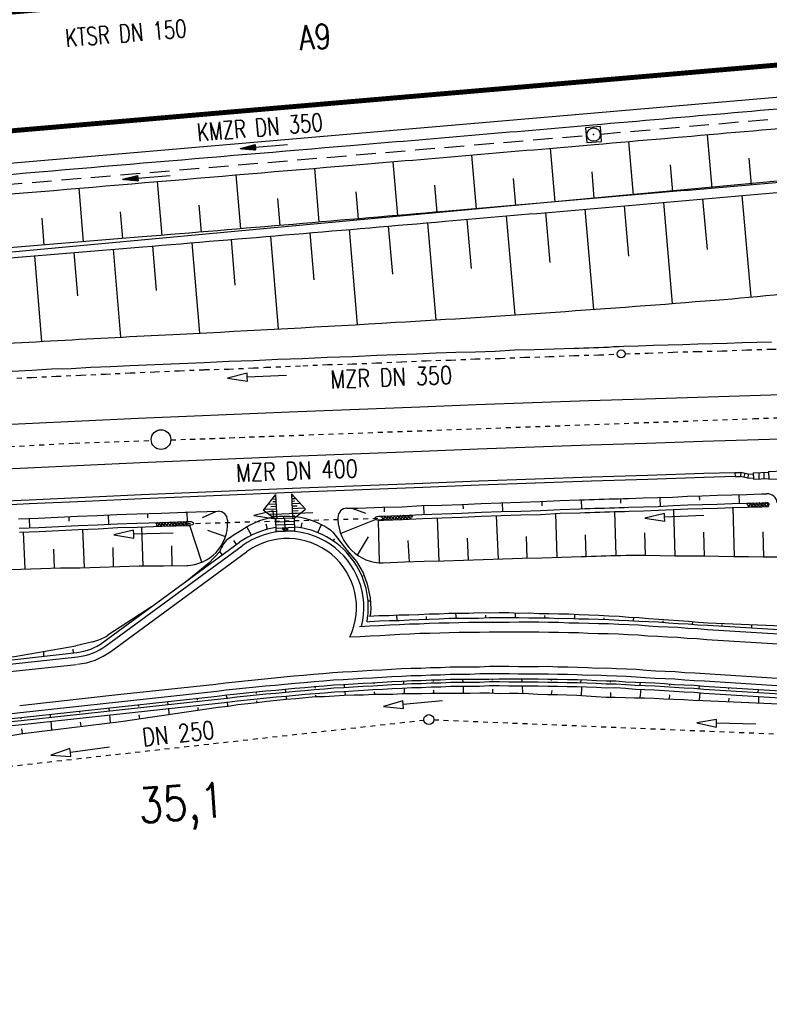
# Model space of a CAD drawing. Extents: x 0 to 1135, y 0 to 420.
# Tile 9 of 84: x 241 to 317, y 100 to 200. Entities that reach past the tile are written whole.
import ezdxf
from ezdxf.enums import TextEntityAlignment as Align

# ---------------------------------------------------------------- set-up
doc = ezdxf.new("R2010")
doc.units = 0
doc.header["$LTSCALE"] = 2
doc.header["$MEASUREMENT"] = 0
for name, pattern in [('ACAD_ISO03W100', [0.5, 0.25, -0.25]), ('ACAD_ISO10W100W', [0.5, 0.25, -0.25]), ('AUSGEZOGEN', [0]), ('GESTRICH-X2', [1.5, 1, -0.5]), ('STRICHLINIEX2', [0.5, 0.25, -0.25])]:
    doc.linetypes.add(name, pattern=pattern)
doc.layers.get('0').update_dxf_attribs({"color": 8, "linetype": 'AUSGEZOGEN'})
for name, color, linetype in [('Bahnachse', 7, 'CONTINUOUS'), ('BOESCHG', 8, 'AUSGEZOGEN'), ('Boeschung', 15, 'CONTINUOUS'), ('Dränageleitungen', 15, 'CONTINUOUS'), ('FBRTOP', 8, 'AUSGEZOGEN'), ('Gleisachse', 7, 'CONTINUOUS'), ('GRENZL-BAB', 7, 'AUSGEZOGEN'), ('Kabelanlagen', 15, 'CONTINUOUS'), ('KANAL', 200, 'GESTRICH-X2'), ('MULDE', 8, 'AUSGEZOGEN'), ('PFEIL', 200, 'CONTINUOUS'), ('PFEILTOP', 8, 'AUSGEZOGEN'), ('Planung_SSF_Zugänglichkeit', 15, 'CONTINUOUS'), ('Rinne', 200, 'CONTINUOUS'), ('SCHRIFT', 8, 'AUSGEZOGEN'), ('SCHSYMBOL', 200, 'AUSGEZOGEN'), ('TEXTO', 200, 'CONTINUOUS'), ('Tiefenentwässerung_und_Sammelle', 15, 'CONTINUOUS'), ('Wegböschungen', 15, 'CONTINUOUS'), ('Wege', 15, 'CONTINUOUS')]:
    doc.layers.add(name, color=color, linetype=linetype)
doc.styles.add('ROMANS', font='romans.shx', dxfattribs={"width": 0.8})

# ---------------------------------------------------------------- blocks, each defined once
blk = doc.blocks.new('*X45')
at = {"color": 0, "linetype": 'ByBlock'}
for p, q in [((-2098939, 852239), (-2099126, 852426)), ((-2099124, 852481), (-2098965, 852640)), ((-2099043, 852244), (-2098660, 852627)), ((-2098606, 852225), (-2099025, 852643)), ((-2098738, 852230), (-2098355, 852614)), ((-2098274, 852210), (-2098692, 852629)), ((-2098433, 852217), (-2098050, 852601)), ((-2097941, 852196), (-2098360, 852614)), ((-2098129, 852204), (-2097745, 852588)), ((-2097608, 852181), (-2098027, 852600)), ((-2097824, 852190), (-2097440, 852574)), ((-2097275, 852167), (-2097694, 852585)), ((-2097519, 852177), (-2097135, 852561)), ((-2096943, 852152), (-2097362, 852571)), ((-2097214, 852164), (-2096830, 852548)), ((-2096610, 852137), (-2097029, 852557)), ((-2096909, 852151), (-2096525, 852535)), ((-2096277, 852123), (-2096697, 852542)), ((-2096604, 852137), (-2096220, 852522)), ((-2096125, 852289), (-2096364, 852528)), ((-2096299, 852124), (-2096127, 852297)), ((-2095979, 852461), (-2096031, 852513)), ((-2095952, 852471), (-2095915, 852508)), ((-2095994, 852111), (-2095962, 852143)), ((-2095945, 852108), (-2095993, 852157))]:
    blk.add_line(p, q, dxfattribs=at)
blk = doc.blocks.new('*X46')
at = {"color": 0, "linetype": 'ByBlock'}
for p, q in [((-2076522, 851218), (-2076521, 851220)), ((-2076448, 851611), (-2076443, 851616)), ((-2076322, 851578), (-2076356, 851612)), ((-2076270, 851207), (-2076313, 851250)), ((-2076218, 851522), (-2076138, 851603)), ((-2076217, 851205), (-2075833, 851589)), ((-2075937, 851193), (-2076148, 851403)), ((-2075604, 851178), (-2076024, 851598)), ((-2075912, 851192), (-2075528, 851576)), ((-2075272, 851164), (-2075691, 851583)), ((-2075607, 851178), (-2075223, 851563)), ((-2074939, 851150), (-2075358, 851569)), ((-2075302, 851165), (-2074918, 851549)), ((-2074607, 851135), (-2075026, 851554)), ((-2074997, 851152), (-2074613, 851536)), ((-2074274, 851121), (-2074693, 851539)), ((-2074692, 851139), (-2074308, 851523)), ((-2074387, 851126), (-2074000, 851513)), ((-2073947, 851112), (-2074360, 851525)), ((-2074081, 851114), (-2073688, 851507)), ((-2073623, 851106), (-2074030, 851513)), ((-2073768, 851108), (-2073375, 851501)), ((-2073298, 851100), (-2073706, 851507)), ((-2073456, 851103), (-2073146, 851412)), ((-2073150, 851270), (-2073382, 851501))]:
    blk.add_line(p, q, dxfattribs=at)
blk = doc.blocks.new('*X47')
at = {"color": 0, "linetype": 'ByBlock'}
for p, q in [((-2039216, 850023), (-2039043, 850195)), ((-2039122, 849798), (-2038738, 850182)), ((-2038562, 849774), (-2038981, 850193)), ((-2038229, 849760), (-2038648, 850178)), ((-2038895, 849789), (-2039213, 850107)), ((-2038817, 849785), (-2038433, 850169)), ((-2038512, 849772), (-2038128, 850156)), ((-2037897, 849745), (-2038315, 850164)), ((-2038207, 849759), (-2037823, 850143)), ((-2037564, 849731), (-2037983, 850149)), ((-2037902, 849746), (-2037518, 850129)), ((-2037232, 849717), (-2037650, 850135)), ((-2037597, 849732), (-2037213, 850116)), ((-2036989, 849792), (-2037318, 850121)), ((-2037292, 849719), (-2036989, 850022))]:
    blk.add_line(p, q, dxfattribs=at)
blk = doc.blocks.new('20')
blk.add_lwpolyline([(-0.754, -0.751), (0.754, -0.751), (0.754, 0.75), (-0.754, 0.75)], close=True)
blk.add_circle((0, 0), 0.676)
blk.add_point((0, 0))
blk = doc.blocks.new('PFEIL2')
at = {"color": 0}
for p, q in [((0.88, 0.002), (-2.401, -0.012)), ((0.881, -0.271), (0.879, 0.276)), ((0.879, 0.276), (2.429, 0.009)), ((0.911, 0.27), (0.879, 0.265)), ((0.965, 0.261), (0.879, 0.246)), ((1.019, 0.252), (0.879, 0.228)), ((1.073, 0.242), (0.879, 0.209)), ((1.127, 0.233), (0.879, 0.191)), ((1.181, 0.224), (0.879, 0.172)), ((1.235, 0.214), (0.879, 0.154)), ((1.289, 0.205), (0.879, 0.135)), ((1.343, 0.196), (0.879, 0.117)), ((1.397, 0.187), (0.879, 0.098)), ((1.451, 0.177), (0.879, 0.08)), ((1.505, 0.168), (0.879, 0.061)), ((1.559, 0.159), (0.88, 0.043)), ((1.613, 0.149), (0.88, 0.024)), ((1.668, 0.14), (0.88, 0.006)), ((1.722, 0.131), (0.88, -0.013)), ((1.776, 0.121), (0.88, -0.031)), ((1.83, 0.112), (0.88, -0.05)), ((1.884, 0.103), (0.88, -0.068)), ((1.938, 0.094), (0.88, -0.087)), ((1.992, 0.084), (0.88, -0.105)), ((2.046, 0.075), (0.88, -0.124)), ((2.1, 0.066), (0.88, -0.142)), ((2.154, 0.056), (0.88, -0.161)), ((2.208, 0.047), (0.88, -0.179)), ((2.262, 0.038), (0.881, -0.198)), ((2.316, 0.029), (0.881, -0.216)), ((2.37, 0.019), (0.881, -0.235)), ((2.424, 0.01), (0.881, -0.253)), ((2.429, 0.009), (0.881, -0.271))]:
    blk.add_line(p, q, dxfattribs=at)

msp = doc.modelspace()

# ---------------------------------------------------------------- hatches: boundary and pattern name
at = {"layer": 'Rinne'}
h = msp.add_hatch(dxfattribs=at)
h.set_pattern_fill('ANSI31', color=256, scale=20, style=0)
h.set_pattern_definition([(318.997, (453.7312, 212.0784), (1.640247, 1.886688), [])])
edge = h.paths.add_edge_path()
edge.add_arc((-2.087, 2292.825), 2075.645, 274.50406, 274.812629)
edge.add_arc((135.36, 660.33), 437.374, 274.81263, 275.48484)
edge.add_arc((-18710.243, 196923.721), 197603.485, 275.48483909, 275.49038972)
edge.add_arc((189.13, 300.557), 74.108, 275.49039, 275.77701)
edge.add_arc((-234.079, 4483.661), 4278.566, 275.777013, 276.007654)
edge.add_arc((570.983, -3166.165), 3413.506, 95.749437, 96.007654, ccw=False)
edge.add_arc((384.194, -1310.973), 1548.935, 95.731834, 95.749437, ccw=False)
edge.add_line((229.498, 230.217), (268.31, 234.113))
edge.add_arc((995.362, -7009.548), 7280.057, 95.6897148, 95.7316276, ccw=False)
edge.add_arc((6304.931, -60301.351), 60835.708, 95.67521703, 95.68971594, ccw=False)
edge.add_arc((-2.096, 2292.884), 2074.905, 274.504044, 274.812629)
edge.add_arc((135.298, 661.015), 437.262, 274.81263, 275.48484)
edge.add_arc((-18704.527, 196864.227), 197542.918, 275.48483961, 275.4903898)
edge.add_arc((189.053, 301.33), 74.085, 275.49039, 275.77699)
edge.add_arc((-234.033, 4483.24), 4277.342, 275.776987, 276.007668)
edge.add_arc((570.89, -3165.244), 3413.38, 95.749438, 96.007668, ccw=False)
edge.add_arc((383.818, -1307.245), 1545.987, 95.731802, 95.749438, ccw=False)
edge.add_line((229.417, 231.013), (268.23, 234.909))
edge.add_arc((995.286, -7008.784), 7280.089, 95.6897138, 95.7316276, ccw=False)
edge.add_arc((6304.87, -60300.734), 60835.888, 95.67521782, 95.68971709, ccw=False)

# ---------------------------------------------------------------- linework, layer by layer
at = {"layer": 'Bahnachse', "linetype": 'ACAD_ISO10W100W'}
for points in [[(315.116, 159.329), (327.048, 159.766), (334.249, 159.895)], [(255.99, 157.175), (315.494, 159.343)], [(188.713, 153.757), (246.254, 156.849), (253.995, 157.108)], [(257.922, 157.234), (266.191, 157.537)]]:
    msp.add_lwpolyline(points, dxfattribs=at)
at = {"layer": 'Bahnachse', "linetype": 'Continuous'}
msp.add_circle((254.991, 157.199), 1, dxfattribs=at)
at = {"layer": 'BOESCHG'}
for p, q in [((310.395, 188.139), (310.866, 182.696)), ((302.425, 187.446), (302.896, 182.006)), ((286.485, 186.074), (286.955, 180.628)), ((294.455, 186.757), (294.926, 181.316)), ((278.517, 185.398), (278.985, 179.941)), ((306.646, 185.071), (306.881, 182.351)), ((314.615, 185.764), (314.851, 183.041)), ((262.583, 184.055), (263.042, 178.588)), ((270.55, 184.727), (271.014, 179.261)), ((298.676, 184.381), (298.911, 181.661)), ((254.616, 183.381), (255.07, 177.921)), ((282.735, 183.01), (282.97, 180.284)), ((290.706, 183.693), (290.941, 180.972)), ((246.65, 182.705), (247.097, 177.262)), ((274.767, 182.331), (274.999, 179.601)), ((314.841, 171.672), (313.95, 181.961)), ((258.828, 180.986), (259.056, 178.254)), ((266.797, 181.658), (267.028, 178.924)), ((302.437, 175.818), (301.995, 180.926)), ((306.868, 171.014), (305.98, 181.271)), ((310.411, 176.472), (309.965, 181.616)), ((250.858, 180.317), (251.084, 177.591)), ((290.906, 169.862), (290.04, 179.892)), ((294.462, 175.185), (294.025, 180.237)), ((298.889, 170.417), (298.01, 180.581)), ((242.889, 179.651), (243.111, 176.936)), ((278.502, 173.985), (278.084, 178.863)), ((282.917, 169.349), (282.069, 179.205)), ((286.484, 174.574), (286.055, 179.548)), ((266.922, 168.429), (266.127, 177.846)), ((270.517, 173.416), (270.113, 178.183)), ((274.92, 168.875), (274.099, 178.522)), ((254.545, 172.325), (254.169, 176.845)), ((258.921, 168.008), (258.155, 177.177)), ((262.531, 172.863), (262.141, 177.511)), ((242.917, 167.169), (242.209, 175.861)), ((246.557, 171.787), (246.196, 176.187)), ((250.919, 167.599), (250.183, 176.515))]:
    msp.add_line(p, q, dxfattribs=at)
for points in [[(406.519, 189.817, 0.013232), (405.315, 190.022, 0.047325), (400.872, 190.233, 0.0067), (392.897, 189.751, 0.003314), (376.795, 188.453, 0.000114), (337.14, 184.982, -0.000276), (320.851, 183.562, -0.000034), (296.135, 181.422, -0.000068), (283.742, 180.351, -0.000804), (253.073, 177.757, -0.000945), (226.959, 175.639, -0.000939), (223.618, 175.381, 0.000105), (193.86, 173.13, 0.001327), (184.351, 172.384, 0.000631), (164.35, 170.735)], [(164.431, 169.738, -0.000631), (184.431, 171.387, -0.001327), (193.938, 172.133, -0.000105), (223.696, 174.384, 0.000939), (227.038, 174.642, 0.000945), (253.154, 176.76, 0.000804), (283.826, 179.355, 0.000068), (296.222, 180.426, 0.000034), (320.938, 182.565, 0.000274), (336.862, 183.954, -0.000109), (376.875, 187.456, -0.003316), (394.372, 188.867, -0.008839), (400.946, 189.236, -0.048833), (404.957, 188.999, -0.046262), (409.067, 187.953, -0.01497), (412.435, 186.64, 0.012684), (416.404, 185.073, 0.004688), (421.117, 183.398, 0.008757), (423.664, 182.57, 0.036082), (427.37, 181.722, 0.012421), (428.419, 181.587, 0.006116)], [(172.361, 161.279, -0.005387), (188.657, 163.495, -0.014367), (194.796, 164.084, -0.000282), (228.534, 166.326, -0.001888), (233.572, 166.639, -0.002001), (256.923, 167.907, 0.002139), (278.766, 169.099, 0.005334), (311.216, 171.357, 0.012675), (324.83, 172.798, 0.001298), (337.274, 174.468, -0.000741), (359.075, 177.419, -0.000292), (381.415, 180.397, -0.000567), (392.937, 181.912, -0.014278), (398.135, 182.439, -0.024673), (401.158, 182.509, -0.03443), (403.418, 182.294, -0.032305), (405.773, 181.746, -0.004257), (406.945, 181.382, -0.000482), (417.252, 178.069, -0.002521), (420.215, 177.097, -0.000893), (424.164, 175.771)]]:
    msp.add_lwpolyline(points, format="xyb", dxfattribs=at)
at = {"layer": 'Boeschung', "linetype": 'Continuous'}
for points in [[(239.88, 164.148), (241.878, 164.259), (243.876, 164.369), (245.875, 164.43), (247.872, 164.54), (249.871, 164.601), (251.869, 164.711), (254.366, 164.837), (256.865, 164.912), (259.362, 165.038), (261.86, 165.163), (264.359, 165.239), (266.856, 165.365), (269.355, 165.44), (271.852, 165.566), (274.401, 165.643), (276.898, 165.769), (278.897, 165.829), (280.897, 165.889), (282.894, 166), (284.893, 166.06), (286.892, 166.121), (288.891, 166.181), (290.889, 166.292), (292.888, 166.352), (294.887, 166.413), (296.886, 166.473), (297.386, 166.488), (297.886, 166.504), (298.385, 166.519), (298.885, 166.534), (299.385, 166.549), (299.885, 166.564), (300.385, 166.579), (300.883, 166.644), (301.383, 166.659), (301.932, 166.676), (303.432, 166.721), (304.931, 166.767), (306.43, 166.812), (307.93, 166.857), (309.429, 166.903), (310.928, 166.948), (312.428, 166.994), (313.927, 167.039), (315.426, 167.084), (316.925, 167.13)], [(277.465, 150.329), (279.465, 150.389), (281.462, 150.5), (283.461, 150.56), (285.46, 150.621), (287.458, 150.731), (289.457, 150.791), (291.456, 150.852), (293.455, 150.912), (295.453, 151.023), (297.452, 151.083), (297.952, 151.099), (298.451, 151.114), (298.951, 151.129), (299.451, 151.144), (299.951, 151.159), (300.45, 151.174), (300.9, 151.188), (301.4, 151.203), (301.9, 151.218), (302.4, 151.233), (303.899, 151.278), (305.398, 151.324), (306.897, 151.369), (308.395, 151.465), (309.895, 151.51), (311.394, 151.555), (312.893, 151.601), (314.393, 151.646), (315.892, 151.691), (316.448, 151.708)], [(293.605, 150.917), (293.619, 150.467)], [(297.602, 151.088), (297.629, 150.188)], [(301.6, 151.209), (301.614, 150.759)], [(305.598, 151.33), (305.625, 150.43)], [(309.595, 151.501), (309.608, 151.051)], [(313.593, 151.622), (313.62, 150.722)], [(277.005, 149.014), (277.555, 149.031), (279.504, 149.09), (281.501, 149.2), (283.501, 149.261), (285.5, 149.321), (287.497, 149.432), (289.496, 149.492), (291.495, 149.553), (293.495, 149.613), (295.492, 149.724), (297.491, 149.784), (297.991, 149.799), (298.491, 149.814), (298.99, 149.829), (299.49, 149.844), (299.99, 149.86), (300.49, 149.875), (300.99, 149.89), (301.489, 149.905), (301.989, 149.92), (302.489, 149.935), (303.938, 149.979), (305.438, 150.024), (306.935, 150.12), (308.435, 150.165), (309.934, 150.21), (311.433, 150.256), (312.933, 150.301), (314.432, 150.347), (315.931, 150.392), (316.561, 150.411)], [(277.086, 149.418), (279.492, 149.49), (281.489, 149.6), (283.488, 149.66), (285.488, 149.721), (287.485, 149.831), (289.484, 149.892), (291.483, 149.952), (293.482, 150.013), (295.48, 150.123), (297.479, 150.184), (297.979, 150.199), (298.479, 150.214), (298.978, 150.229), (299.478, 150.244), (299.978, 150.259), (300.478, 150.275), (300.977, 150.29), (301.477, 150.305), (301.977, 150.32), (302.427, 150.334), (303.926, 150.379), (305.425, 150.424), (306.923, 150.52), (308.423, 150.565), (309.922, 150.61), (311.421, 150.656), (312.92, 150.701), (314.42, 150.746), (315.919, 150.792), (316.48, 150.809)], [(277.615, 150.333), (277.629, 149.883)], [(281.612, 150.504), (281.639, 149.605)], [(285.61, 150.625), (285.624, 150.175)], [(289.607, 150.796), (289.634, 149.896)], [(300.99, 149.89), (301.124, 145.442)], [(306.985, 150.121), (307.127, 145.423)], [(312.983, 150.303), (313.132, 145.355)], [(240.534, 149.161), (242.533, 149.222), (244.531, 149.332), (246.528, 149.443), (248.527, 149.503), (250.525, 149.614), (252.524, 149.674), (255.023, 149.75), (257.522, 149.825), (257.622, 149.828)], [(240.613, 148.213), (242.612, 148.274), (244.609, 148.384), (246.607, 148.495), (248.556, 148.553), (250.554, 148.664), (252.553, 148.724), (255.051, 148.8), (257.55, 148.876), (257.905, 148.885)], [(241.633, 149.194), (241.662, 148.245)], [(245.63, 149.365), (245.644, 148.916)], [(249.627, 149.536), (249.654, 148.637)], [(253.623, 149.707), (253.637, 149.257)], [(257.622, 149.828), (257.65, 148.879)], [(283.001, 149.246), (283.182, 144.899)], [(288.997, 149.477), (289.18, 145.08)], [(294.992, 149.708), (295.127, 145.26)], [(310.065, 149.501), (306.069, 149.319), (306.051, 149.718), (304.071, 149.228), (306.088, 148.919), (306.069, 149.319)], [(240.625, 147.813), (242.624, 147.874), (244.621, 147.984), (246.619, 148.095), (248.618, 148.155), (250.616, 148.266), (252.565, 148.325), (255.064, 148.4), (257.905, 148.485)], [(247.019, 148.107), (247.187, 144.21)], [(256.22, 147.71), (252.222, 147.597), (252.21, 147.997), (250.223, 147.541), (252.233, 147.198), (252.222, 147.597)], [(253.015, 148.338), (253.134, 144.39)], [(241.025, 147.825), (241.188, 144.079)], [(280.184, 144.808), (280.069, 146.956)], [(286.181, 144.99), (286.064, 147.187)], [(292.128, 145.17), (292.062, 147.369)], [(298.125, 145.351), (298.059, 147.55)], [(304.124, 145.483), (304.056, 147.732)], [(310.131, 145.364), (310.056, 147.813)], [(316.135, 145.296), (316.058, 147.845)], [(244.187, 144.169), (244.129, 146.068)], [(250.185, 144.301), (250.126, 146.25)], [(256.134, 144.431), (256.074, 146.43)], [(277.538, 144.681), (279.684, 144.793), (281.683, 144.854), (283.682, 144.914), (285.681, 144.975), (287.68, 145.035), (289.679, 145.096), (291.628, 145.155), (293.628, 145.215), (295.627, 145.276), (297.626, 145.336), (298.125, 145.351), (298.625, 145.366), (299.125, 145.381), (299.625, 145.397), (300.125, 145.412), (300.624, 145.427), (301.124, 145.442), (301.624, 145.457), (302.124, 145.472), (302.623, 145.487), (304.124, 145.483), (305.627, 145.428), (307.127, 145.423), (308.578, 145.417), (310.079, 145.413), (311.581, 145.358), (313.082, 145.353), (314.583, 145.349), (316.085, 145.294), (317.586, 145.29)], [(238.789, 144.006), (240.788, 144.067), (242.787, 144.127), (244.786, 144.187), (246.787, 144.198), (248.786, 144.258), (250.785, 144.319), (252.784, 144.379), (255.235, 144.404), (257.735, 144.429)]]:
    msp.add_lwpolyline(points, dxfattribs=at)
msp.add_arc((316.479, 150.709), 1, 4.21305, 91.73305, dxfattribs=at)
at = {"layer": 'Dränageleitungen', "linetype": 'ACAD_ISO03W100'}
for p, q in [((211.63, 120.941), (281.664, 128.738)), ((282.661, 128.773), (350.161, 125.988))]:
    msp.add_line(p, q, dxfattribs=at)
at = {"layer": 'Dränageleitungen', "linetype": 'Continuous'}
for points in [[(315.339, 128.316), (311.34, 128.413), (311.35, 128.813), (309.341, 128.462), (311.331, 128.013), (311.34, 128.413)], [(249.768, 125.982), (245.803, 125.453), (245.75, 125.849), (243.82, 125.188), (245.856, 125.056), (245.803, 125.453)]]:
    msp.add_lwpolyline(points, dxfattribs=at)
msp.add_circle((282.161, 128.794), 0.5, dxfattribs=at)
at = {"layer": 'FBRTOP', "const_width": 0.5}
for points in [[(88.009, 187.528, 0), (104.839, 188.975, 0), (166.439, 194.269, -0.000002), (228.71, 199.62, 0.000002), (290.98, 204.971, 0.000001), (321.649, 207.607, 0.000001), (340.796, 209.253, 0.000002), (353.251, 210.323, -0.000001), (365.705, 211.394, -0.000007), (378.159, 212.464, 0.000001), (390.613, 213.534, 0.000044), (401.774, 214.494, -0.000046), (412.936, 215.454, -0.000156)], [(87.666, 191.514, 0), (104.497, 192.96, 0), (166.097, 198.254, -0.000002), (228.367, 203.605, 0.000002), (290.638, 208.957, 0.000001), (321.307, 211.592, 0.000001), (340.454, 213.238, 0.000002), (352.908, 214.308, -0.000001), (365.363, 215.379, -0.000007), (377.816, 216.449, 0.000001), (390.27, 217.519, 0.000044), (401.432, 218.479, -0.000045), (412.593, 219.44, -0.000156)]]:
    msp.add_lwpolyline(points, format="xyb", dxfattribs=at)
msp.add_lwpolyline([(25, 170.069), (167.467, 182.313), (292.008, 193.015), (341.824, 197.297), (366.733, 199.438), (391.64, 201.578)], dxfattribs=at)
at = {"layer": 'FBRTOP'}
msp.add_lwpolyline([(25, 166.807), (167.745, 179.075), (292.286, 189.777), (342.102, 194.059), (367.011, 196.2), (376.474, 197.013)], dxfattribs=at)
at = {"layer": 'Gleisachse', "linetype": 'Continuous'}
for p, q in [((304.097, 161.344), (321.241, 161.895)), ((286.956, 160.747), (292.667, 160.954)), ((292.67, 160.954), (298.38, 161.152)), ((298.383, 161.153), (304.094, 161.344)), ((258.393, 159.608), (268.013, 160.016)), ((268.013, 160.023), (281.24, 160.534)), ((281.243, 160.534), (286.953, 160.747)), ((241.26, 158.842), (246.968, 159.104)), ((246.971, 159.104), (252.679, 159.359)), ((252.682, 159.36), (258.391, 159.608)), ((235.549, 158.573), (241.257, 158.842)), ((304.242, 156.846), (309.953, 157.03)), ((309.95, 157.03), (321.367, 157.381)), ((268.187, 155.526), (281.414, 156.037)), ((281.411, 156.037), (287.121, 156.251)), ((287.118, 156.25), (292.829, 156.457)), ((292.826, 156.456), (298.537, 156.655)), ((298.534, 156.655), (304.245, 156.846)), ((247.172, 154.609), (252.88, 154.864)), ((252.878, 154.864), (258.586, 155.112)), ((258.584, 155.112), (268.187, 155.519)), ((235.761, 154.078), (241.469, 154.347)), ((241.466, 154.347), (247.174, 154.609))]:
    msp.add_line(p, q, dxfattribs=at)
at = {"layer": 'GRENZL-BAB'}
msp.add_line((376.932, 188.926), (192.359, 171.812), dxfattribs=at)
at = {"layer": 'Kabelanlagen', "linetype": 'Continuous'}
for p, q in [((310.05, 153.781), (313.201, 153.878)), ((313.202, 153.85), (313.811, 153.873)), ((313.202, 153.85), (313.216, 153.451)), ((313.811, 153.873), (313.773, 153.471)), ((314.564, 153.7), (313.811, 153.873)), ((315.063, 153.844), (316.622, 153.901)), ((315.623, 153.864), (315.647, 153.215)), ((316.122, 153.883), (316.146, 153.233)), ((316.619, 153.976), (318.068, 154.029)), ((316.619, 153.976), (316.649, 153.176)), ((281.532, 152.789), (287.243, 153.003)), ((287.236, 153.003), (292.946, 153.209)), ((292.939, 153.208), (298.65, 153.407)), ((292.953, 152.809), (298.664, 153.007)), ((298.643, 153.407), (304.354, 153.598)), ((298.656, 153.007), (304.367, 153.198)), ((304.346, 153.598), (310.058, 153.781)), ((304.359, 153.198), (310.071, 153.382)), ((310.063, 153.381), (313.215, 153.478)), ((313.216, 153.451), (313.773, 153.471)), ((314.526, 153.299), (313.773, 153.471)), ((314.213, 153.781), (314.124, 153.391)), ((314.564, 153.7), (314.526, 153.299)), ((314.526, 153.299), (315.082, 153.319)), ((314.564, 153.7), (315.068, 153.719)), ((315.063, 153.844), (315.087, 153.194)), ((315.087, 153.194), (316.646, 153.251)), ((316.649, 153.176), (318.098, 153.23)), ((253.019, 151.617), (258.728, 151.866)), ((258.721, 151.865), (268.324, 152.272)), ((258.738, 151.466), (268.341, 151.872)), ((268.312, 152.278), (281.539, 152.79)), ((268.328, 151.879), (281.555, 152.39)), ((281.547, 152.39), (287.258, 152.603)), ((287.25, 152.603), (292.961, 152.809)), ((235.913, 150.832), (241.621, 151.1)), ((241.615, 151.1), (247.323, 151.362)), ((241.633, 150.7), (247.342, 150.963)), ((247.317, 151.362), (253.025, 151.617)), ((247.335, 150.962), (253.043, 151.218)), ((253.036, 151.217), (258.745, 151.466)), ((235.932, 150.432), (241.64, 150.701))]:
    msp.add_line(p, q, dxfattribs=at)
at = {"layer": 'KANAL'}
for p, q in [((299.616, 188.205), (364, 193.845)), ((232.939, 182.539), (298.126, 188.068))]:
    msp.add_line(p, q, dxfattribs=at)
at = {"layer": 'MULDE'}
for points in [[(160.535, 175.005, -0.000282), (165.009, 175.482, -0.003984), (165.325, 175.513, -0.000228), (218.684, 180.293, -0.000893), (232.29, 181.48, -0.000355), (274.395, 185.051, 0.000608), (298.959, 187.146, 0.000416), (327.555, 189.644, -0.000319), (364.841, 192.909, -0.000496), (400.336, 195.959, -0.002261), (408.131, 196.585, -0.00141), (412.623, 196.913, 0.000367), (429.877, 198.136, 0.000608), (445.331, 199.262, -0.001488)], [(172.08, 178.129, -0.000197), (218.54, 182.288, -0.000893), (232.117, 183.473, -0.000355), (274.225, 187.043, 0.000608), (298.787, 189.138, 0.000416), (327.381, 191.637, -0.000319), (364.669, 194.902, -0.000166), (376.577, 195.933, -0.002261)]]:
    msp.add_lwpolyline(points, format="xyb", dxfattribs=at)
at = {"layer": 'Planung_SSF_Zugänglichkeit', "linetype": 'Continuous'}
for p, q in [((266.62, 151.645), (265.367, 150.035)), ((266.642, 151.148), (266.219, 151.13)), ((266.652, 150.898), (266.335, 150.885)), ((266.631, 151.398), (266.526, 151.393)), ((266.62, 151.645), (266.728, 149.15)), ((268.219, 151.714), (268.337, 149.219)), ((268.219, 151.714), (269.648, 150.139)), ((268.231, 151.467), (268.332, 151.471)), ((268.242, 151.217), (268.652, 151.236)), ((268.254, 150.967), (268.562, 150.982)), ((266.578, 149.143), (265.367, 150.035)), ((266.685, 150.149), (265.413, 150.094)), ((266.663, 150.649), (265.816, 150.612)), ((266.674, 150.399), (266.144, 150.376)), ((266.695, 149.899), (266.155, 149.876)), ((268.266, 150.717), (269.088, 150.756)), ((268.278, 150.468), (268.792, 150.492)), ((268.29, 150.218), (269.524, 150.276)), ((268.301, 149.968), (268.903, 149.997)), ((268.494, 149.226), (269.648, 150.139)), ((266.706, 149.649), (265.935, 149.616)), ((266.717, 149.4), (266.487, 149.39)), ((266.728, 149.15), (266.578, 149.143)), ((268.494, 149.226), (266.595, 149.144)), ((266.595, 149.144), (266.65, 147.865)), ((268.507, 148.906), (266.609, 148.825)), ((267.596, 147.909), (267.544, 149.185)), ((268.313, 149.719), (269.168, 149.759)), ((268.325, 149.469), (268.578, 149.481)), ((268.337, 149.219), (268.494, 149.227)), ((268.494, 149.226), (268.549, 147.947)), ((268.521, 148.586), (266.623, 148.505)), ((266.633, 147.867), (268.531, 147.949)), ((268.535, 148.267), (266.637, 148.185)), ((268.549, 147.947), (266.65, 147.865)), ((267.283, 148.137), (267.585, 148.15)), ((267.599, 147.906), (267.283, 148.137)), ((267.888, 148.163), (267.585, 148.15)), ((267.592, 147.906), (267.888, 148.163))]:
    msp.add_line(p, q, dxfattribs=at)
at = {"layer": 'Tiefenentwässerung_und_Sammelle', "linetype": 'ACAD_ISO03W100'}
for points in [[(302.066, 165.909), (304.409, 165.965), (306.931, 166.076), (309.398, 166.141), (311.915, 166.201), (314.437, 166.311), (316.905, 166.377), (319.422, 166.437), (321.939, 166.498), (324.456, 166.558), (326.928, 166.673), (329.446, 166.733), (331.963, 166.794), (334.43, 166.859), (336.948, 166.92), (339.465, 166.98), (341.982, 167.041), (344.449, 167.106), (346.967, 167.166), (347.127, 167.17)], [(265.633, 164.533), (269.378, 164.697), (271.9, 164.807), (274.368, 164.872), (276.89, 164.983), (279.412, 165.093), (281.884, 165.208), (284.401, 165.268), (286.873, 165.383), (289.391, 165.444), (291.913, 165.554), (294.38, 165.619), (296.902, 165.729), (299.419, 165.79), (301.267, 165.876)], [(227.119, 162.801), (229.375, 162.9), (231.847, 163.015), (234.369, 163.125), (236.842, 163.24), (239.368, 163.4), (241.89, 163.51), (244.363, 163.625), (246.885, 163.736), (249.357, 163.851), (251.879, 163.961), (254.351, 164.076), (256.873, 164.186), (259.395, 164.296), (261.862, 164.362), (264.384, 164.472), (265.869, 164.541)]]:
    msp.add_lwpolyline(points, dxfattribs=at)
at = {"layer": 'Tiefenentwässerung_und_Sammelle', "linetype": 'Continuous'}
msp.add_lwpolyline([(267.736, 163.716), (263.74, 163.534), (263.722, 163.934), (261.743, 163.443), (263.759, 163.135), (263.74, 163.534)], dxfattribs=at)
msp.add_circle((301.666, 165.894), 0.4, dxfattribs=at)
for centre, start, end in [((316.486, 150.609), 4.21305, 91.73305), ((316.487, 150.597), 291.94393, 4.21305)]:
    msp.add_arc(centre, 0.2, start, end, dxfattribs=at)
at = {"layer": 'Wegböschungen', "linetype": 'Continuous'}
for p, q in [((259.199, 149.3), (260.55, 149.917)), ((274.342, 150.247), (275.742, 149.733)), ((274.967, 150.253), (277.465, 150.329)), ((261.74, 149.03), (261.746, 148.805)), ((267.464, 149.182), (267.455, 149.447)), ((272.938, 149.296), (272.943, 149.105)), ((276.789, 149.08), (273.216, 147.674)), ((259.134, 144.765), (257.913, 148.485)), ((259.693, 148.027), (261.539, 147.371)), ((264.161, 147.502), (263.7, 148.358)), ((265.785, 148.106), (265.646, 148.621)), ((269.212, 148.243), (269.312, 148.753)), ((270.883, 147.767), (271.263, 148.589)), ((262.666, 146.554), (262.382, 146.952)), ((272.442, 146.933), (272.608, 147.143)), ((274.912, 145.482), (276.027, 147.351)), ((249.141, 136.644), (262.97, 146.777)), ((260.961, 145.84), (259.829, 144.675)), ((261.218, 145.492), (260.961, 145.84)), ((273.982, 145.568), (274.104, 145.679)), ((259.829, 144.675), (257.426, 142.714)), ((275.372, 143.35), (275.481, 143.385)), ((254.016, 140.216), (249.599, 137.347)), ((275.99, 140.826), (276.232, 140.824)), ((248.075, 136.686), (246.348, 136.259))]:
    msp.add_line(p, q, dxfattribs=at)
at = {"layer": 'Wegböschungen', "linetype": 'STRICHLINIEX2'}
msp.add_line((257.498, 148.674), (277.491, 149.229), dxfattribs=at)
at = {"layer": 'Wegböschungen', "linetype": 'Continuous'}
for points in [[(257.456, 149.823), (260.793, 149.924)], [(270.394, 149.767), (266.398, 149.585), (266.38, 149.984), (264.401, 149.494), (266.417, 149.185), (266.398, 149.585)], [(273.822, 150.241), (274.967, 150.253)], [(261.935, 147.24), (262.422, 147.562), (262.918, 147.878), (263.247, 148.085), (263.578, 148.288), (263.916, 148.481), (264.415, 148.731), (264.931, 148.946), (265.442, 149.117), (265.964, 149.253), (266.485, 149.352), (267.011, 149.417), (267.541, 149.446), (268.071, 149.44), (268.609, 149.397), (269.142, 149.319), (269.69, 149.198), (270.224, 149.037), (270.593, 148.896), (270.956, 148.736), (271.317, 148.561), (271.62, 148.402), (271.913, 148.229), (272.185, 148.035), (272.424, 147.814), (272.667, 147.49)], [(277.005, 149.014), (277.135, 144.716)], [(272.667, 147.49), (273.849, 145.978), (274.823, 144.837), (275.499, 143.671), (275.915, 142.522), (276.215, 141.151), (276.273, 140.016), (276.195, 139.305)], [(275.931, 138.722), (276.135, 138.743), (277.145, 138.797), (278.155, 138.851), (279.16, 138.855), (280.17, 138.909), (281.18, 138.963), (282.185, 138.967), (283.195, 139.021), (284.204, 139.075), (285.21, 139.08), (286.215, 139.084), (287.22, 139.088), (288.279, 139.137), (289.284, 139.142), (290.29, 139.146), (291.295, 139.15), (292.295, 139.105), (293.3, 139.109), (294.355, 139.109), (295.355, 139.063), (296.36, 139.067), (297.361, 139.022), (298.366, 139.026), (299.416, 138.976), (300.416, 138.93), (301.416, 138.885), (302.417, 138.839), (303.467, 138.789), (304.467, 138.744), (305.467, 138.698), (306.463, 138.603), (307.463, 138.557), (308.464, 138.512), (309.459, 138.417), (310.459, 138.371), (320.448, 137.767)], [(276.088, 139.3), (277.098, 139.354), (278.103, 139.358), (279.113, 139.412), (280.118, 139.416), (281.128, 139.47), (282.187, 139.52), (283.192, 139.524), (284.202, 139.578), (285.207, 139.582), (286.213, 139.586), (287.222, 139.641), (288.277, 139.64), (289.282, 139.644), (290.287, 139.649), (291.288, 139.603), (292.293, 139.607), (293.343, 139.557), (294.348, 139.561), (295.348, 139.516), (296.353, 139.52), (297.403, 139.47), (298.404, 139.424), (299.404, 139.379), (300.404, 139.333), (301.454, 139.283), (302.45, 139.188), (303.45, 139.142), (304.446, 139.047), (305.496, 138.997), (306.492, 138.901), (307.492, 138.856), (308.487, 138.761), (309.483, 138.665), (310.483, 138.62), (320.491, 138.215)], [(278.961, 138.874), (278.909, 139.381)], [(281.936, 138.991), (281.91, 139.245)], [(284.956, 139.054), (284.904, 139.561)], [(287.926, 139.121), (287.95, 139.37)], [(290.941, 139.134), (290.939, 139.636)], [(293.952, 139.097), (293.926, 139.351)], [(296.962, 139.06), (296.951, 139.463)], [(299.913, 138.928), (299.933, 139.127)], [(302.919, 138.841), (302.953, 139.19)], [(305.915, 138.655), (305.93, 138.805)], [(308.912, 138.469), (308.935, 138.718)], [(311.908, 138.283), (311.922, 138.432)], [(314.904, 138.096), (314.937, 138.445)], [(238.813, 135.081), (240.131, 135.206), (246.348, 136.259)], [(246.117, 135.565), (246.079, 135.943)], [(238.834, 134.777), (240.152, 134.902), (246.459, 135.603)], [(243.109, 135.232), (243.094, 135.726)], [(239.118, 128.823), (240.794, 129.014), (250.741, 130.071), (260.693, 131.178), (261.658, 131.287), (262.672, 131.391), (263.637, 131.499), (264.652, 131.603), (265.617, 131.712), (266.626, 131.766), (267.591, 131.874), (268.556, 131.983), (269.566, 132.037), (270.531, 132.146), (271.541, 132.2), (272.505, 132.308), (273.515, 132.362), (274.475, 132.421), (275.485, 132.475), (276.445, 132.534), (277.455, 132.588), (278.415, 132.647), (279.425, 132.701), (280.435, 132.755), (281.39, 132.764), (282.4, 132.818), (283.355, 132.827), (284.365, 132.881), (285.37, 132.886), (286.326, 132.895), (287.331, 132.899), (288.286, 132.908), (289.291, 132.912), (290.296, 132.916), (291.251, 132.925), (292.256, 132.93), (293.262, 132.934), (294.212, 132.893), (295.217, 132.898), (296.217, 132.852), (297.223, 132.856), (298.173, 132.816), (299.173, 132.77), (300.174, 132.725), (301.129, 132.734), (302.125, 132.638), (303.125, 132.593), (304.125, 132.547), (305.076, 132.507), (306.076, 132.461), (307.072, 132.366), (308.072, 132.32), (309.072, 132.275), (310.068, 132.18), (320.057, 131.575)], [(288.589, 132.929), (288.575, 132.78)], [(291.555, 132.947), (291.576, 132.643)], [(294.565, 132.91), (294.551, 132.76)], [(239.09, 128.524), (240.815, 128.711), (250.762, 129.768), (260.714, 130.875), (261.729, 130.979), (262.694, 131.087), (263.708, 131.191), (264.673, 131.3), (265.638, 131.408), (266.648, 131.462), (267.612, 131.571), (268.627, 131.675), (269.587, 131.734), (270.552, 131.842), (271.562, 131.896), (272.527, 132.005), (273.537, 132.059), (274.497, 132.118), (275.506, 132.172), (276.466, 132.231), (277.476, 132.285), (278.436, 132.344), (279.446, 132.398), (280.406, 132.456), (281.411, 132.461), (282.371, 132.52), (283.377, 132.524), (284.386, 132.578), (285.342, 132.587), (286.347, 132.591), (287.302, 132.6), (288.312, 132.654), (289.317, 132.658), (290.267, 132.618), (291.273, 132.622), (292.278, 132.626), (293.233, 132.635), (294.233, 132.59), (295.238, 132.594), (296.189, 132.553), (297.194, 132.558), (298.194, 132.512), (299.145, 132.471), (300.145, 132.426), (301.15, 132.43), (302.146, 132.335), (303.096, 132.294), (304.097, 132.249), (305.097, 132.203), (306.047, 132.162), (307.043, 132.067), (308.043, 132.022), (309.044, 131.976), (310.039, 131.881), (320.028, 131.276)], [(239.151, 128.116), (240.877, 128.303), (250.824, 129.36), (260.776, 130.467), (261.74, 130.576), (262.755, 130.68), (263.72, 130.788), (264.734, 130.892), (265.699, 131.001), (266.664, 131.109), (267.674, 131.163), (268.639, 131.272), (269.604, 131.381), (270.613, 131.435), (271.573, 131.493), (272.588, 131.597), (273.548, 131.656), (274.508, 131.715), (275.518, 131.769), (276.478, 131.828), (277.488, 131.882), (278.448, 131.941), (279.458, 131.995), (280.418, 132.053), (281.423, 132.058), (282.383, 132.117), (283.388, 132.121), (284.398, 132.175), (285.353, 132.184), (286.358, 132.188), (287.314, 132.197), (288.324, 132.251), (289.279, 132.26), (290.279, 132.215), (291.284, 132.219), (292.24, 132.228), (293.245, 132.232), (294.245, 132.187), (295.2, 132.196), (296.201, 132.15), (297.206, 132.155), (298.156, 132.114), (299.156, 132.068), (300.157, 132.023), (301.112, 132.032), (302.112, 131.986), (303.108, 131.891), (304.058, 131.85), (305.059, 131.805), (306.059, 131.759), (307.055, 131.664), (308.055, 131.619), (309.055, 131.573), (310.051, 131.478), (320.04, 130.874)], [(267.591, 131.874), (267.612, 131.571)], [(270.581, 132.141), (270.616, 131.987)], [(273.565, 132.358), (273.586, 132.054)], [(276.599, 132.57), (276.585, 132.42)], [(279.574, 132.687), (279.596, 132.383)], [(279.662, 132.025), (279.654, 131.423)], [(282.549, 132.804), (282.585, 132.65)], [(285.569, 132.866), (285.595, 132.613)], [(285.657, 132.205), (285.64, 131.503)], [(291.637, 132.236), (291.661, 131.43)], [(297.571, 132.823), (297.542, 132.524)], [(297.654, 132.112), (297.618, 131.211)], [(300.577, 132.736), (300.562, 132.587)], [(303.578, 132.6), (303.549, 132.301)], [(303.66, 131.889), (303.575, 130.993)], [(306.574, 132.413), (306.56, 132.264)], [(309.57, 132.227), (309.541, 131.929)], [(312.566, 132.041), (312.552, 131.892)], [(239.151, 127.061), (240.99, 127.388), (250.902, 128.599), (260.787, 130.064), (261.802, 130.168), (262.771, 130.326), (263.786, 130.43), (264.751, 130.539), (265.716, 130.647), (266.73, 130.751), (267.695, 130.86), (268.655, 130.919), (269.67, 131.023), (270.635, 131.131), (271.59, 131.14), (272.6, 131.194), (273.56, 131.253), (274.57, 131.307), (275.525, 131.316), (276.535, 131.37), (277.49, 131.379), (278.495, 131.383), (279.455, 131.442), (280.46, 131.447), (281.465, 131.451), (282.421, 131.46), (283.426, 131.464), (284.381, 131.473), (285.386, 131.477), (286.341, 131.487), (287.347, 131.491), (288.302, 131.5), (289.302, 131.454), (290.307, 131.459), (291.263, 131.468), (292.263, 131.422), (293.213, 131.381), (294.214, 131.336), (295.219, 131.34), (296.169, 131.299), (297.17, 131.254), (298.12, 131.213), (299.116, 131.118), (300.116, 131.072), (301.071, 131.081), (302.072, 131.036), (303.022, 130.995), (304.027, 130.999), (305.028, 130.954), (305.978, 130.913), (306.978, 130.868), (307.979, 130.822), (308.979, 130.777), (309.979, 130.731), (319.983, 130.276)], [(258.659, 130.921), (258.645, 130.772)], [(261.603, 131.242), (261.679, 130.984)], [(264.602, 131.608), (264.637, 131.454)], [(267.674, 131.163), (267.695, 130.86)], [(270.684, 131.126), (270.699, 131.276)], [(273.648, 131.646), (273.659, 131.244)], [(276.684, 131.356), (276.658, 131.61)], [(282.674, 131.486), (282.653, 131.789)], [(288.65, 131.466), (288.639, 131.869)], [(294.617, 131.348), (294.655, 131.746)], [(300.619, 131.075), (300.612, 131.527)], [(306.58, 130.906), (306.618, 131.304)], [(309.653, 131.516), (309.581, 130.769)], [(312.582, 130.633), (312.615, 130.981)], [(315.562, 131.855), (315.534, 131.556)], [(315.595, 131.148), (315.583, 130.496)], [(249.677, 129.972), (249.748, 129.664)], [(252.671, 130.288), (252.706, 130.134)], [(255.665, 130.605), (255.686, 130.301)], [(255.752, 129.943), (255.795, 129.336)], [(258.748, 129.757), (258.772, 130.006)], [(261.691, 130.581), (261.752, 130.173)], [(264.751, 130.539), (264.715, 130.693)], [(283.533, 130.697), (279.552, 130.306), (279.513, 130.704), (277.562, 130.11), (279.591, 129.908), (279.552, 130.306)], [(240.744, 129.019), (240.78, 128.865)], [(243.738, 129.335), (243.76, 129.032)], [(246.733, 129.651), (246.718, 129.502)], [(249.759, 129.261), (249.837, 128.5)], [(252.841, 128.916), (252.775, 129.274)], [(243.821, 128.624), (243.889, 127.763)], [(246.888, 128.129), (246.827, 128.537)], [(240.94, 127.392), (240.884, 127.85)]]:
    msp.add_lwpolyline(points, dxfattribs=at)
for centre, radius, start, end in [((260.82, 149.005), 0.92, 1.58981, 91.73305), ((273.857, 149.322), 0.92, 90.79503, 181.58981), ((277.491, 149.231), 4.55, 181.58981, 270.58175), ((257.498, 148.688), 4.25, 271.35124, 1.58981), ((267.817, 140.162), 8.2, 98.30297, 126.23026), ((267.817, 140.162), 8.2, 349.85209, 84.99588), ((263.571, 145.063), 2.723, 126.91978, 163.42693), ((246.875, 141.54), 5, 283.89062, 303.00372), ((245.861, 141.121), 5.55, 276.18435, 306.23026)]:
    msp.add_arc(centre, radius, start, end, dxfattribs=at)
for centre, major_axis, ratio in [((257.898, 148.685), (-0.4, -0.015), 0.50002), ((277.092, 149.218), (-0.4, -0.011), 0.49998)]:
    msp.add_ellipse(centre, major_axis=major_axis, ratio=ratio, start_param=0, end_param=6.283185, dxfattribs=at)
at = {"layer": 'Wege', "linetype": 'Continuous'}
for p, q in [((249.407, 136.281), (263.236, 146.414)), ((249.905, 135.716), (263.68, 145.809)), ((161.974, 125.994), (246.507, 135.156)), ((162.02, 125.245), (246.434, 134.393)), ((184.062, 123.359), (240.744, 129.505))]:
    msp.add_line(p, q, dxfattribs=at)
for points in [[(275.132, 138.236), (276.142, 138.29), (277.152, 138.344), (278.162, 138.398), (279.172, 138.452), (280.182, 138.506), (281.187, 138.51), (282.196, 138.564), (283.206, 138.618), (284.211, 138.623), (285.216, 138.627), (286.226, 138.681), (287.231, 138.685), (288.236, 138.689), (289.291, 138.689), (290.296, 138.693), (291.301, 138.698), (292.307, 138.702), (293.312, 138.706), (294.312, 138.661), (295.317, 138.665), (296.367, 138.615), (297.372, 138.619), (298.373, 138.573), (299.373, 138.528), (300.378, 138.532), (301.428, 138.482), (302.428, 138.436), (303.429, 138.391), (304.424, 138.296), (305.424, 138.25), (306.425, 138.205), (307.425, 138.159), (308.421, 138.064), (309.421, 138.018), (310.417, 137.923), (320.405, 137.319)], [(274.177, 137.172), (275.186, 137.226), (276.196, 137.28), (277.206, 137.334), (278.216, 137.388), (279.226, 137.442), (280.236, 137.496), (281.245, 137.55), (282.251, 137.554), (283.26, 137.608), (284.216, 137.618), (285.226, 137.672), (286.28, 137.671), (287.285, 137.675), (288.291, 137.68), (289.296, 137.684), (290.301, 137.688), (291.306, 137.692), (292.311, 137.697), (293.316, 137.701), (294.316, 137.656), (295.321, 137.66), (296.322, 137.614), (297.327, 137.619), (298.327, 137.573), (299.327, 137.528), (300.332, 137.532), (301.382, 137.482), (302.383, 137.436), (303.383, 137.391), (304.379, 137.295), (305.379, 137.25), (306.379, 137.204), (307.38, 137.159), (308.375, 137.063), (309.375, 137.018), (310.371, 136.923), (320.36, 136.318)], [(240.66, 130.232), (250.611, 131.34), (260.558, 132.397), (261.523, 132.505), (262.538, 132.609), (263.503, 132.718), (264.517, 132.822), (265.482, 132.93), (266.497, 133.034), (267.462, 133.143), (268.476, 133.247), (269.436, 133.305), (270.451, 133.409), (271.411, 133.468), (272.425, 133.572), (273.435, 133.626), (274.395, 133.685), (275.405, 133.739), (276.365, 133.798), (277.375, 133.852), (278.385, 133.906), (279.345, 133.965), (280.355, 134.019), (281.36, 134.023), (282.32, 134.082), (283.325, 134.086), (284.335, 134.14), (285.34, 134.144), (286.295, 134.153), (287.3, 134.158), (288.31, 134.212), (289.315, 134.216), (290.271, 134.225), (291.271, 134.179), (292.276, 134.184), (293.281, 134.188), (294.236, 134.197), (295.237, 134.152), (296.242, 134.156), (297.242, 134.11), (298.242, 134.065), (299.243, 134.019), (300.198, 134.028), (301.198, 133.983), (302.199, 133.937), (303.199, 133.892), (304.195, 133.797), (305.195, 133.751), (306.145, 133.71), (307.146, 133.665), (308.141, 133.569), (309.142, 133.524), (310.142, 133.479), (320.126, 132.824)], [(240.742, 129.521), (250.689, 130.579), (260.641, 131.686), (261.606, 131.794), (262.62, 131.898), (263.585, 132.007), (264.6, 132.111), (265.565, 132.219), (266.575, 132.273), (267.539, 132.382), (268.554, 132.486), (269.514, 132.544), (270.529, 132.648), (271.489, 132.707), (272.503, 132.811), (273.463, 132.87), (274.473, 132.924), (275.433, 132.983), (276.443, 133.037), (277.403, 133.095), (278.413, 133.15), (279.423, 133.204), (280.383, 133.262), (281.388, 133.267), (282.348, 133.325), (283.353, 133.33), (284.363, 133.384), (285.318, 133.393), (286.323, 133.397), (287.333, 133.451), (288.289, 133.46), (289.294, 133.464), (290.299, 133.469), (291.249, 133.428), (292.254, 133.432), (293.259, 133.437), (294.264, 133.441), (295.215, 133.4), (296.22, 133.404), (297.22, 133.359), (298.221, 133.313), (299.176, 133.322), (300.176, 133.277), (301.177, 133.231), (302.177, 133.186), (303.177, 133.14), (304.123, 133.05), (305.123, 133.004), (306.124, 132.959), (307.124, 132.913), (308.12, 132.818), (309.12, 132.773), (310.12, 132.727), (320.104, 132.073)]]:
    msp.add_lwpolyline(points, dxfattribs=at)
for centre, radius, start, end in [((267.817, 140.162), 7.75, 345.66645, 126.23026), ((267.817, 140.162), 7, 334.66752, 126.23026), ((245.861, 141.121), 6, 276.18435, 306.23026), ((245.767, 141.362), 7, 276.18435, 306.23026)]:
    msp.add_arc(centre, radius, start, end, dxfattribs=at)

# ---------------------------------------------------------------- block references
at = {"layer": 'Boeschung', "linetype": 'Continuous', "xscale": 0.001000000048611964, "yscale": 0.001000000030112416, "zscale": 0.001, "rotation": 4.21305285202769}
for name in ['*X47', '*X45', '*X46']:
    msp.add_blockref(name, (2410.578, -547.347), dxfattribs=at)
at = {"layer": 'PFEIL', "rotation": 184.8572522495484}
msp.add_blockref('PFEIL2', (265.432, 186.943), dxfattribs=at)
at = {"layer": 'PFEILTOP', "rotation": 184.21700283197}
msp.add_blockref('PFEIL2', (253.52, 183.801), dxfattribs=at)
at = {"layer": 'SCHSYMBOL', "rotation": 4.911952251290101}
msp.add_blockref('20', (298.873, 188.142), dxfattribs=at)

# ---------------------------------------------------------------- texts
at = {"layer": 'Bahnachse', "linetype": 'Continuous', "style": 'ROMANS', "oblique": 360, "width": 0.8337}
msp.add_text('35,1', height=3.5, rotation=4.21305, dxfattribs=at).set_placement((252.821, 118.29))
at = {"layer": 'Dränageleitungen', "linetype": 'Continuous', "style": 'ROMANS', "oblique": 360, "width": 0.8}
msp.add_text('DN 250', height=1.8, rotation=6.21305, dxfattribs=at).set_placement((253.192, 126.078))
at = {"layer": 'SCHRIFT', "style": 'ROMANS', "width": 0.8}
msp.add_text('A9', height=2.5, rotation=3.7963, dxfattribs=at).set_placement((269.088, 196.707))
at = {"layer": 'TEXTO', "style": 'ROMANS', "width": 0.75}
for s, rotation, p in [('KTSR DN 150', 4.62395, (251.508, 197.538)), ('KMZR DN 350', 4.85725, (265.097, 187.989))]:
    msp.add_text(s, height=1.8, rotation=rotation, dxfattribs=at).set_placement(p, align=Align.CENTER)
at = {"layer": 'Tiefenentwässerung_und_Sammelle', "linetype": 'Continuous', "style": 'ROMANS', "oblique": 0, "width": 0.8}
for s, p in [('MZR DN 350', (272.222, 162.39)), ('MZR DN 400', (262.656, 152.906))]:
    msp.add_text(s, height=1.8, rotation=2.21305, dxfattribs=at).set_placement(p)

doc.saveas('drawing.dxf')
